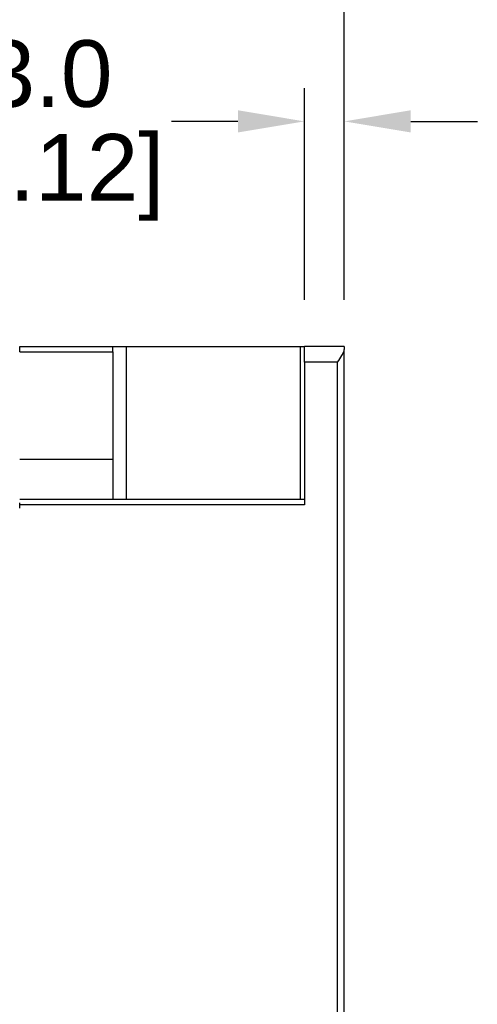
# Model space of a CAD drawing. Header units: inches. Extents: x 0 to 559, y 0 to 432.
# Tile 27 of 28: x 399 to 433, y 320 to 394. Entities that reach past the tile are written whole.
import ezdxf

# ---------------------------------------------------------------- set-up
doc = ezdxf.new("R2010")
doc.units = ezdxf.units.IN
doc.header["$LTSCALE"] = 10
doc.header["$MEASUREMENT"] = 0
doc.layers.add('DIMENSIONS', color=140, linetype='Continuous')
doc.styles.add('TEXTSTYLE_1', font='arial.ttf')
doc.dimstyles.get("Standard").update_dxf_attribs({"dimtxt": 5, "dimasz": 5, "dimexe": 2.5, "dimexo": 3.5, "dimgap": 1, "dimtad": 0, "dimtih": 1, "dimtoh": 1, "dimdec": 1, "dimzin": 0, "dimdsep": 46, "dimtxsty": 'Standard', "dimcen": 0, "dimadec": 0, "dimazin": 0, "dimtfac": 1, "dimtdec": 1, "dimtofl": 0, "dimtmove": 0, "dimatfit": 3, "dimfxl": 0, "dimtolj": 1, "dimtzin": 0, "dimarcsym": 0})

# ---------------------------------------------------------------- blocks, each defined once
blk = doc.blocks.new('*D17')
at = {"layer": 'DEFPOINTS', "color": 0}
for p in [(420.048, 386.006), (420.048, 369.115), (423.048, 369.115)]:
    blk.add_point(p, dxfattribs=at)
at = {"layer": 'DIMENSIONS', "color": 0, "lineweight": -2}
for p, q in [((420.048, 372.615), (420.048, 388.506)), ((423.048, 372.615), (423.048, 388.506)), ((415.048, 386.006), (410.048, 386.006)), ((428.048, 386.006), (433.048, 386.006))]:
    blk.add_line(p, q, dxfattribs=at)
at = {"layer": 'DIMENSIONS', "color": 0}
for points in [[(415.048, 386.839), (415.048, 385.173), (420.048, 386.006)], [(428.048, 386.839), (428.048, 385.173), (423.048, 386.006)]]:
    blk.add_solid(points, dxfattribs=at)
at = {"layer": 'DIMENSIONS', "color": 0, "char_height": 5, "attachment_point": 5, "style": 'TEXTSTYLE_1'}
for s, insert in [('\\A1;3.0', (400.773, 389.561)), ('\\A1;[0.12]', (400.773, 381.802))]:
    blk.add_mtext(s, dxfattribs=dict(at, insert=insert))
blk = doc.blocks.new('*D18')
at = {"layer": 'DEFPOINTS', "color": 0}
for p in [(423.048, 401.719), (423.048, 369.115), (298.048, 314.562)]:
    blk.add_point(p, dxfattribs=at)
at = {"layer": 'DIMENSIONS', "color": 0, "lineweight": -2}
for p, q in [((298.048, 318.062), (298.048, 404.219)), ((423.048, 372.615), (423.048, 404.219)), ((303.048, 401.719), (348.714, 401.719)), ((418.048, 401.719), (372.381, 401.719))]:
    blk.add_line(p, q, dxfattribs=at)
at = {"layer": 'DIMENSIONS', "color": 0}
for points in [[(303.048, 402.552), (303.048, 400.886), (298.048, 401.719)], [(418.048, 402.552), (418.048, 400.886), (423.048, 401.719)]]:
    blk.add_solid(points, dxfattribs=at)
at = {"layer": 'DIMENSIONS', "color": 0, "char_height": 5, "attachment_point": 5}
for s, insert in [('\\A1;125.0', (360.548, 405.219)), ('\\A1;[4.92]', (360.548, 398.219))]:
    blk.add_mtext(s, dxfattribs=dict(at, insert=insert))

msp = doc.modelspace()

# ---------------------------------------------------------------- linework, layer by layer
for p, q in [((398.648, 369.115), (405.668, 369.115)), ((405.648, 368.715), (405.648, 369.062)), ((405.668, 369.115), (406.648, 369.115)), ((406.648, 369.115), (419.748, 369.115)), ((406.648, 369.115), (406.648, 357.615)), ((419.748, 369.115), (420.048, 369.115)), ((419.748, 357.615), (419.748, 369.115)), ((420.048, 367.915), (420.048, 369.115)), ((423.048, 369.115), (420.048, 369.115)), ((423.048, 369.115), (423.048, 368.89)), ((423.048, 241.341), (423.048, 368.89)), ((398.648, 368.715), (405.648, 368.715)), ((405.648, 368.715), (405.648, 360.615)), ((422.548, 367.915), (420.048, 367.915)), ((420.048, 367.915), (420.048, 357.215)), ((422.548, 242.315), (422.548, 367.915)), ((405.648, 360.615), (398.648, 360.615)), ((405.648, 360.615), (405.648, 357.615)), ((420.048, 357.615), (398.648, 357.615)), ((420.048, 357.215), (398.648, 357.215))]:
    msp.add_line(p, q)
for points, knots in [([(398.648, 368.715), (398.648, 368.735), (398.648, 368.777), (398.648, 368.84), (398.648, 368.906), (398.648, 368.969), (398.648, 369.027), (398.648, 369.075), (398.648, 369.109), (398.648, 369.113), (398.648, 369.115)], [0, 0, 0, 0, 0.095175, 0.198878, 0.311107, 0.431859, 0.561129, 0.698913, 0.845205, 1, 1, 1, 1]), ([(422.548, 367.915), (422.661, 368.09), (422.776, 368.268), (422.919, 368.52), (422.962, 368.602), (423.026, 368.756), (423.048, 368.829), (423.048, 368.89)], [0, 0, 0, 0, 0.5, 0.5, 0.75, 0.75, 1, 1, 1, 1]), ([(398.648, 356.965), (398.648, 356.987), (398.648, 357.029), (398.648, 357.089), (398.648, 357.145), (398.648, 357.194), (398.648, 357.237), (398.648, 357.274), (398.648, 357.303), (398.648, 357.327), (398.648, 357.344), (398.648, 357.356), (398.648, 357.363), (398.648, 357.364), (398.648, 357.365)], [0, 0, 0, 0, 0.1043491, 0.2048789, 0.3015888, 0.3944781, 0.4835463, 0.5687928, 0.6502173, 0.7278194, 0.8015987, 0.8715553, 0.937689, 1, 1, 1, 1])]:
    msp.add_open_spline(points, degree=3, knots=knots)
msp.add_open_spline([(405.648, 369.062), (405.648, 369.097), (405.654, 369.115), (405.668, 369.115)], degree=3)

# ---------------------------------------------------------------- dimensions: what is measured, and where the dimension line sits
at = {"layer": 'DIMENSIONS'}
for base, p1, p2, override, picture, middle in [((423.048, 401.719), (298.048, 314.562), (423.048, 369.115), {"dimpost": '\\X'}, '*D18', (360.548, 401.719)), ((420.048, 386.006), (423.048, 369.115), (420.048, 369.115), {"dimpost": '\\X', "dimtxsty": 'TEXTSTYLE_1'}, '*D17', (400.773, 386.006))]:
    dim = msp.add_linear_dim(base=base, p1=p1, p2=p2, dimstyle='Standard', override=override, dxfattribs=at)
    dim.commit()
    dim.dimension.update_dxf_attribs({"geometry": picture, "text_midpoint": middle})

doc.saveas('drawing.dxf')
